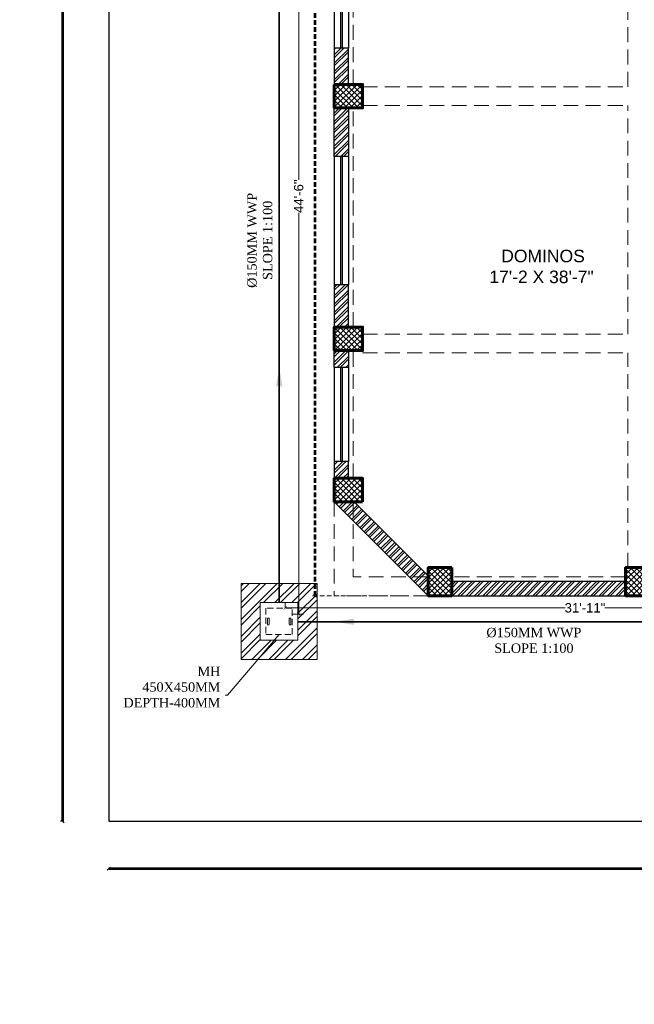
# Model space of a CAD drawing. Header units: inches. Extents: x 704 to 259546, y -107711 to 151004.
# Tile 40 of 243: x 126936 to 127329, y 20428 to 21056. Entities that reach past the tile are written whole.
import ezdxf

# ---------------------------------------------------------------- set-up
doc = ezdxf.new("R2010")
doc.units = ezdxf.units.IN
doc.header["$MEASUREMENT"] = 0
doc.header["$PDMODE"] = 34
doc.linetypes.add('HIDDEN', pattern=[0.375, 0.25, -0.125])
for name, color, linetype in [('A-FORMATEXT', 255, 'Continuous'), ('PD_025_TEXT', 61, 'Continuous'), ('PD_DIMENSION', 101, 'Continuous'), ('PP BALL VALVE', 7, 'Continuous'), ('PP--DIM', 7, 'Continuous')]:
    doc.layers.add(name, color=color, linetype=linetype)
for name, color, linetype, lineweight in [('PD_BRICK WALL_230', 4, 'Continuous', 50), ('PD_COLUMN', 2, 'Continuous', 60), ('PD_HATCH', 45, 'Continuous', 9), ('PD_WINDOW', 140, 'Continuous', 25), ('PP-MH', 1, 'Continuous', 18), ('PP-TEXT', 7, 'Continuous', 40)]:
    doc.layers.add(name, color=color, linetype=linetype, lineweight=lineweight)
doc.styles.add('Arial', font='GOTHIC.TTF')
doc.styles.get("Standard").update_dxf_attribs({"font": 'arial.ttf', "height": 6})
doc.styles.add('style1', font='arial.ttf', dxfattribs={"height": 500})
doc.dimstyles.new('Copy of MONTY-1', dxfattribs={"dimtxt": 6, "dimasz": 6, "dimexe": 1.625, "dimexo": 9.125, "dimgap": 0.09, "dimtad": 0, "dimdec": 1, "dimzin": 0, "dimdsep": 46, "dimlunit": 4, "dimtxsty": 'Standard', "dimblk": 'OBLIQUE', "dimcen": 1.125, "dimadec": 0, "dimazin": 0, "dimtfac": 1, "dimtdec": 1, "dimtofl": 0, "dimtmove": 0, "dimatfit": 3, "dimfxl": 7, "dimfxlon": 1, "dimtolj": 1, "dimtzin": 0, "dimlwe": 15, "dimarcsym": 1})
doc.dimstyles.new('ISO-10', dxfattribs={"dimtxt": 6, "dimasz": 0.5, "dimexe": 1.25, "dimexo": 0.625, "dimtad": 1, "dimtoh": 1, "dimdec": 1, "dimlunit": 4, "dimtxsty": 'Standard', "dimblk": 'ARCHTICK', "dimcen": 2.5, "dimclrt": 3, "dimadec": 0, "dimazin": 0, "dimtfac": 1, "dimtdec": 1, "dimtmove": 1, "dimatfit": 3, "dimfxl": 1, "dimarcsym": 0})
doc.dimstyles.new('PP-DIM', dxfattribs={"dimtxt": 8, "dimasz": 2, "dimexe": 3, "dimexo": 3, "dimgap": 0.09, "dimtad": 0, "dimdec": 0, "dimzin": 0, "dimdsep": 46, "dimlunit": 4, "dimtxsty": 'Standard', "dimblk": 'ARCHTICK', "dimcen": 0.09, "dimclrd": 256, "dimclre": 256, "dimclrt": 256, "dimadec": 0, "dimazin": 0, "dimtfac": 1, "dimtdec": 4, "dimtofl": 0, "dimtmove": 1, "dimatfit": 3, "dimfxl": 1, "dimtolj": 1, "dimtzin": 0, "dimlwd": 5, "dimlwe": 5, "dimarcsym": 0})

# ---------------------------------------------------------------- blocks, each defined once
blk = doc.blocks.new('columns2')
at = {"layer": 'PD_HATCH'}
h = blk.add_hatch(dxfattribs=at)
h.set_pattern_fill('ANSI37', color=8, scale=20)
h.paths.add_polyline_path([(387, -250), (387, -268), (369, -268), (369, -250)])
h.paths.add_polyline_path([(18, 0), (18, -15), (0, -15), (0, 0)])
h.paths.add_polyline_path([(18, -828), (18, -813), (0, -813), (0, -828)])
h.paths.add_polyline_path([(201, -870), (186, -870), (186, -888), (201, -888)])
h.paths.add_polyline_path([(570, -870), (555, -870), (555, -888), (570, -888)])
h.paths.add_polyline_path([(754.5, -870), (739.5, -870), (739.5, -888), (754.5, -888)])
h.paths.add_polyline_path([(934.5, -870), (919.5, -870), (919.5, -888), (934.5, -888)])
h.paths.add_polyline_path([(385.5, -870), (370.5, -870), (370.5, -888), (385.5, -888)])
h.paths.add_polyline_path([(201, 42), (186, 42), (186, 60), (201, 60)])
h.paths.add_polyline_path([(387, -578), (387, -560), (369, -560), (369, -578)])
h.paths.add_polyline_path([(1116, -731.5), (1116, -716.5), (1098, -716.5), (1098, -731.5)])
h.paths.add_polyline_path([(1116, -111.5), (1116, -96.5), (1098, -96.5), (1098, -111.5)])
h.paths.add_polyline_path([(1116, -561.5), (1116, -576.5), (1098, -576.5), (1098, -561.5)])
h.paths.add_polyline_path([(1116, -251.5), (1116, -266.5), (1098, -266.5), (1098, -251.5)])
h.paths.add_polyline_path([(0, -731.5), (0, -716.5), (18, -716.5), (18, -731.5)])
h.paths.add_polyline_path([(0, -111.5), (0, -96.5), (18, -96.5), (18, -111.5)])
h.paths.add_polyline_path([(0, -406.5), (0, -421.5), (18, -421.5), (18, -406.5)])
h.paths.add_polyline_path([(0, -561.5), (0, -576.5), (18, -576.5), (18, -561.5)])
h.paths.add_polyline_path([(0, -251.5), (0, -266.5), (18, -266.5), (18, -251.5)])
h.paths.add_polyline_path([(993, -111.5), (993, -99.5), (984, -99.5), (984, -111.5)])
h.paths.add_polyline_path([(993, -189.5), (993, -201.5), (984, -201.5), (984, -189.5)])
h.paths.add_polyline_path([(903, -111.5), (903, -99.5), (912, -99.5), (912, -111.5)])
h.paths.add_polyline_path([(903, -189.5), (903, -201.5), (912, -201.5), (912, -189.5)])
h.paths.add_polyline_path([(75, -870), (60, -870), (60, -888), (75, -888)])
h.paths.add_polyline_path([(1116, -870), (1101, -870), (1101, -888), (1116, -888)])
h.paths.add_polyline_path([(75, 42), (60, 42), (60, 60), (75, 60)])
h.paths.add_polyline_path([(570, 42), (555, 42), (555, 60), (570, 60)])
h.paths.add_polyline_path([(754.5, 42), (739.5, 42), (739.5, 60), (754.5, 60)])
h.paths.add_polyline_path([(934.5, 42), (919.5, 42), (919.5, 60), (934.5, 60)])
h.paths.add_polyline_path([(385.5, 42), (370.5, 42), (370.5, 60), (385.5, 60)])
h.paths.add_polyline_path([(1116, 42), (1101, 42), (1101, 60), (1116, 60)])
h.paths.add_polyline_path([(738, -250), (738, -268), (756, -268), (756, -250)])
h.paths.add_polyline_path([(756, -578), (756, -560), (738, -560), (738, -578)])
at = {"layer": 'PD_COLUMN', "color": 8}
for points in [[(0, -561.5), (0, -576.5), (18, -576.5), (18, -561.5)], [(0, -731.5), (0, -716.5), (18, -716.5), (18, -731.5)], [(18, -828), (18, -813), (0, -813), (0, -828)], [(75, -870), (60, -870), (60, -888), (75, -888)], [(201, -870), (186, -870), (186, -888), (201, -888)]]:
    blk.add_lwpolyline(points, close=True, dxfattribs=at)
at = {"layer": 'PD_HATCH', "color": 8, "linetype": 'HIDDEN', "ltscale": 38}
for p, q in [((187.5, -563), (187.5, -420)), ((0, -561.5), (0, -421.5)), ((12, -561.5), (12, -421.5)), ((18, -563), (187.5, -563)), ((0, -716.5), (0, -576.5)), ((12, -716.5), (12, -576.5)), ((18, -575), (187.5, -575)), ((187.5, -721), (187.5, -575)), ((18, -721), (187.5, -721)), ((0, -813), (0, -731.5)), ((12, -813), (12, -731.5)), ((18, -733), (187.5, -733)), ((187.5, -870), (187.5, -733)), ((0, -828), (0, -888)), ((12, -828), (12, -876)), ((60, -876), (12, -876)), ((186, -876), (75, -876)), ((60, -888), (0, -888)), ((186, -888), (75, -888))]:
    blk.add_line(p, q, dxfattribs=at)
blk = doc.blocks.new('_OBLIQUE')
at = {"color": 0, "linetype": 'ByBlock'}
blk.add_line((-0.5, -0.5), (0.5, 0.5), dxfattribs=at)
blk = doc.blocks.new('*D928')
at = {"layer": 'Defpoints', "color": 0, "transparency": 16777216}
for p in [(127197.35, 21636.64), (127125.02, 20688.64), (127197.35, 20688.64)]:
    blk.add_point(p, dxfattribs=at)
at = {"layer": 'PD_DIMENSION', "color": 0, "linetype": 'HIDDEN', "lineweight": 15, "ltscale": 12, "transparency": 16777216}
for p, q in [((127185.02, 21636.64), (127123.52, 21636.64)), ((127185.02, 20688.64), (127123.52, 20688.64))]:
    blk.add_line(p, q, dxfattribs=at)
at = {"layer": 'PD_DIMENSION', "color": 0, "linetype": 'HIDDEN', "lineweight": -2, "ltscale": 12, "transparency": 16777216}
for p, q in [((127125.02, 21636.64), (127125.02, 21167.79)), ((127125.02, 20688.64), (127125.02, 21157.48))]:
    blk.add_line(p, q, dxfattribs=at)
at = {"layer": 'PD_DIMENSION', "color": 0, "lineweight": -2, "transparency": 16777216, "xscale": 2, "yscale": 2, "zscale": 2}
for p, rotation in [((127125.02, 21636.64), 90), ((127125.02, 20688.64), 270)]:
    blk.add_blockref('_OBLIQUE', p, dxfattribs=dict(at, rotation=rotation))
at = {"layer": 'PD_DIMENSION', "color": 0, "transparency": 16777216, "insert": (127125.02, 21162.64), "char_height": 6, "attachment_point": 5, "rotation": 90}
blk.add_mtext("\\A1;79'", dxfattribs=at)
blk = doc.blocks.new('*D806')
at = {"layer": 'Defpoints', "color": 0, "lineweight": 53, "transparency": 16777216}
for p in [(126963.94, 21780.64), (126963.94, 21780.64), (126963.94, 20544.64)]:
    blk.add_point(p, dxfattribs=at)
at = {"layer": 'PD_DIMENSION', "color": 0, "linetype": 'HIDDEN', "lineweight": 15, "transparency": 16777216}
for p, q in [((126963.94, 21780.64), (126962.44, 21780.64)), ((126963.94, 20544.64), (126962.44, 20544.64))]:
    blk.add_line(p, q, dxfattribs=at)
at = {"layer": 'PD_DIMENSION', "color": 0, "linetype": 'HIDDEN', "lineweight": -2, "transparency": 16777216}
for p, q in [((126963.94, 21780.64), (126963.94, 21169.86)), ((126963.94, 20544.64), (126963.94, 21155.41))]:
    blk.add_line(p, q, dxfattribs=at)
at = {"layer": 'PD_DIMENSION', "color": 0, "lineweight": -2, "transparency": 16777216, "xscale": 2, "yscale": 2, "zscale": 2}
for p, rotation in [((126963.94, 21780.64), 90), ((126963.94, 20544.64), 270)]:
    blk.add_blockref('_OBLIQUE', p, dxfattribs=dict(at, rotation=rotation))
at = {"layer": 'PD_DIMENSION', "color": 0, "transparency": 16777216, "insert": (126963.94, 21162.64), "char_height": 6, "attachment_point": 5, "rotation": 90}
blk.add_mtext("\\A1;103'", dxfattribs=at)
blk = doc.blocks.new('*D808')
at = {"layer": 'Defpoints', "color": 0, "lineweight": 53, "transparency": 16777216}
for p in [(126993.35, 20514.42), (126993.35, 20514.42), (128685.35, 20514.42)]:
    blk.add_point(p, dxfattribs=at)
at = {"layer": 'PD_DIMENSION', "color": 0, "linetype": 'HIDDEN', "lineweight": 15, "transparency": 16777216}
for p, q in [((126993.35, 20515.92), (126993.35, 20515.92)), ((128685.35, 20515.92), (128685.35, 20515.92))]:
    blk.add_line(p, q, dxfattribs=at)
at = {"layer": 'PD_DIMENSION', "color": 0, "linetype": 'HIDDEN', "lineweight": -2, "transparency": 16777216}
for p, q in [((126993.35, 20514.42), (127832.12, 20514.42)), ((128685.35, 20514.42), (127846.58, 20514.42))]:
    blk.add_line(p, q, dxfattribs=at)
at = {"layer": 'PD_DIMENSION', "color": 0, "lineweight": -2, "transparency": 16777216, "xscale": 2, "yscale": 2, "zscale": 2, "rotation": 180}
blk.add_blockref('_OBLIQUE', (126993.35, 20514.42), dxfattribs=at)
at = {"layer": 'PD_DIMENSION', "color": 0, "lineweight": -2, "transparency": 16777216, "xscale": 2, "yscale": 2, "zscale": 2}
blk.add_blockref('_OBLIQUE', (128685.35, 20514.42), dxfattribs=at)
at = {"layer": 'PD_DIMENSION', "color": 0, "transparency": 16777216, "insert": (127839.35, 20514.42), "char_height": 6, "attachment_point": 5}
blk.add_mtext("\\A1;141'", dxfattribs=at)
blk = doc.blocks.new('_ArchTick')
at = {"color": 0, "linetype": 'ByBlock', "const_width": 0.15}
blk.add_lwpolyline([(-0.5, -0.5), (0.5, 0.5)], dxfattribs=at)
blk = doc.blocks.new('*D831')
at = {"layer": 'Defpoints', "color": 0, "transparency": 16777216}
for p in [(127093.83, 21210.52), (127107.87, 20676.95), (127114.62, 20676.95)]:
    blk.add_point(p, dxfattribs=at)
at = {"layer": 'PP--DIM', "lineweight": 5, "transparency": 16777216}
for p, q in [((127096.83, 21210.52), (127117.62, 21210.52)), ((127114.62, 21210.52), (127114.62, 20954.25)), ((127114.62, 20676.95), (127114.62, 20933.21)), ((127110.87, 20676.95), (127117.62, 20676.95))]:
    blk.add_line(p, q, dxfattribs=at)
at = {"layer": 'PP--DIM', "lineweight": 5, "transparency": 16777216, "xscale": 2, "yscale": 2, "zscale": 2}
for p, rotation in [((127114.62, 21210.52), 90), ((127114.62, 20676.95), 270)]:
    blk.add_blockref('_ArchTick', p, dxfattribs=dict(at, rotation=rotation))
at = {"layer": 'PP--DIM', "transparency": 16777216, "insert": (127114.62, 20943.73), "char_height": 6, "attachment_point": 5, "rotation": 90}
blk.add_mtext('\\A1;44\'-6"', dxfattribs=at)
blk = doc.blocks.new('*D832')
at = {"layer": 'Defpoints', "color": 0, "transparency": 16777216}
for p in [(127106.07, 20677.95), (127488.81, 20680.9), (127488.81, 20677.95)]:
    blk.add_point(p, dxfattribs=at)
at = {"layer": 'PP--DIM', "lineweight": 5, "transparency": 16777216}
for p, q in [((127106.07, 20680.95), (127106.07, 20683.9)), ((127488.81, 20680.95), (127488.81, 20683.9)), ((127106.07, 20680.9), (127284.71, 20680.9)), ((127488.81, 20680.9), (127310.16, 20680.9))]:
    blk.add_line(p, q, dxfattribs=at)
at = {"layer": 'PP--DIM', "lineweight": 5, "transparency": 16777216, "xscale": 2, "yscale": 2, "zscale": 2, "rotation": 180}
blk.add_blockref('_ArchTick', (127106.07, 20680.9), dxfattribs=at)
at = {"layer": 'PP--DIM', "lineweight": 5, "transparency": 16777216, "xscale": 2, "yscale": 2, "zscale": 2}
blk.add_blockref('_ArchTick', (127488.81, 20680.9), dxfattribs=at)
at = {"layer": 'PP--DIM', "transparency": 16777216, "insert": (127297.44, 20680.9), "char_height": 6, "attachment_point": 5}
blk.add_mtext('\\A1;31\'-11"', dxfattribs=at)
blk = doc.blocks.new('MH450X450MM-PP')
at = {"layer": 'PP-MH'}
h = blk.add_hatch(dxfattribs=at)
h.set_pattern_fill('ANSI32', color=9, scale=15, style=0)
h.set_pattern_definition([(45, (-52900, -62177.18), (-101.02788, 101.02788), []), (45, (-52832.65, -62177.18), (-101.02788, 101.02788), [])])
h.paths.add_polyline_path([(-455, 455), (-455, -455), (455, -455), (455, 455)])
h.paths.add_polyline_path([(-225, -225), (-225, 225), (225, 225), (225, -225)], flags=16)
h.paths.add_polyline_path([(-140, 40), (-140, -40), (-120, -40), (-120, 40)], flags=0)
h.paths.add_polyline_path([(120, -40), (120, 40), (140, 40), (140, -40)], flags=0)
h.paths.add_polyline_path([(158, -158), (158, 158), (-158, 158), (-158, -158)])
h.paths.add_polyline_path([(-120, 40), (-120, -40), (-140, -40), (-140, 40)])
h.paths.add_polyline_path([(120, 40), (120, -40), (140, -40), (140, 40)])
h.paths.add_polyline_path([(158, -158), (158, 158), (-158, 158), (-158, -158)])
h.paths.add_polyline_path([(-120, 40), (-120, -40), (-140, -40), (-140, 40)])
h.paths.add_polyline_path([(120, 40), (120, -40), (140, -40), (140, 40)])
h.paths.add_polyline_path([(-120, 40), (-120, -40), (-140, -40), (-140, 40)])
h.paths.add_polyline_path([(120, 40), (120, -40), (140, -40), (140, 40)])
at = {"layer": 'PP-MH', "color": 0}
for points in [[(455, 455), (-455, 455), (-455, -455), (455, -455)], [(225, 225), (-225, 225), (-225, -225), (225, -225)]]:
    blk.add_lwpolyline(points, close=True, dxfattribs=at)
at = {"layer": 'PP-MH', "color": 4, "linetype": 'HIDDEN', "ltscale": 300}
for points in [[(158, 158), (-158, 158), (-158, -158), (158, -158)], [(-140, 40), (-120, 40), (-120, -40), (-140, -40)], [(140, 40), (120, 40), (120, -40), (140, -40)]]:
    blk.add_lwpolyline(points, close=True, dxfattribs=at)
blk = doc.blocks.new('GF')
at = {"layer": 'PD_HATCH'}
h = blk.add_hatch(dxfattribs=at)
h.set_pattern_fill('ANSI32', color=8, scale=10)
h.set_pattern_definition([(45, (-14275.403, 2047.8815), (-2.65165043, 2.65165043), []), (45, (-14273.6353, 2047.8815), (-2.65165043, 2.65165043), [])])
h.paths.add_polyline_path([(128040.35, 21384.14), (128022.35, 21384.14), (128022.35, 21375.14), (128040.35, 21375.14)], flags=17)
h.paths.add_polyline_path([(128238.35, 21636.64), (128071.85, 21636.64), (128071.85, 21627.64), (128238.35, 21627.64)])
h.paths.add_polyline_path([(128253.35, 21618.64), (128244.35, 21618.64), (128244.35, 21607.3), (128253.35, 21607.3)])
h.paths.add_polyline_path([(128253.35, 21487.3), (128244.35, 21487.3), (128244.35, 21480.14), (128253.35, 21480.14)])
h.paths.add_polyline_path([(128235.35, 21477.14), (128130.35, 21477.14), (128130.35, 21468.14), (128235.35, 21468.14)])
h.paths.add_polyline_path([(128121.35, 21477.14), (128049.35, 21477.14), (128049.35, 21468.14), (128121.35, 21468.14)])
h.paths.add_polyline_path([(128056.85, 21636.64), (127891.85, 21636.64), (127891.85, 21627.64), (128056.85, 21627.64)])
h.paths.add_polyline_path([(127876.85, 21636.64), (127707.35, 21636.64), (127707.35, 21627.64), (127876.85, 21627.64)])
h.paths.add_polyline_path([(128121.35, 21375.14), (128121.35, 21384.14), (128103.35, 21384.14), (128103.35, 21375.14)])
h.paths.add_polyline_path([(128130.35, 21375.14), (128121.35, 21375.14), (128121.35, 21312.14), (128130.35, 21312.14)])
h.paths.add_polyline_path([(128049.35, 21384.14), (128049.35, 21375.14), (128067.35, 21375.14), (128067.35, 21384.14)])
h.paths.add_polyline_path([(128049.35, 21465.14), (128040.35, 21465.14), (128040.35, 21387.14), (128049.35, 21387.14)])
h.paths.add_polyline_path([(128040.35, 21468.14), (128040.35, 21477.14), (127959.35, 21477.14), (127959.35, 21375.14), (127986.35, 21375.14), (127986.35, 21384.14), (127968.35, 21384.14), (127968.35, 21468.14)])
h.paths.add_polyline_path([(128130.35, 21465.14), (128121.35, 21465.14), (128121.35, 21387.14), (128130.35, 21387.14)])
h.paths.add_polyline_path([(128244.35, 21446.14), (128253.35, 21446.14), (128253.35, 21465.14), (128244.35, 21465.14)])
h.paths.add_polyline_path([(128244.35, 21326.14), (128253.35, 21326.14), (128253.35, 21325.14), (128244.35, 21325.14)])
h.paths.add_polyline_path([(128244.35, 21252.64), (128253.35, 21252.64), (128253.35, 21310.14), (128244.35, 21310.14)])
h.paths.add_polyline_path([(127692.35, 21636.64), (127522.85, 21636.64), (127522.85, 21627.64), (127549.48, 21627.64), (127549.48, 21398.63), (127577.98, 21398.63), (127577.98, 21403.13), (127553.98, 21403.13), (127553.98, 21463.13), (127577.98, 21463.13), (127577.98, 21467.63), (127553.98, 21467.63), (127553.98, 21527.63), (127625.98, 21527.63), (127625.98, 21398.63), (127630.48, 21398.63), (127630.48, 21532.13), (127553.98, 21532.13), (127553.98, 21627.64), (127692.35, 21627.64)])
h.paths.add_polyline_path([(127212.35, 21627.64), (127323.35, 21627.64), (127323.35, 21636.64), (127212.35, 21636.64)])
h.paths.add_polyline_path([(127146.35, 21438.14), (127137.35, 21438.14), (127137.35, 21465.14), (127146.35, 21465.14)])
h.paths.add_polyline_path([(127146.35, 21356.14), (127137.35, 21356.14), (127137.35, 21325.14), (127146.35, 21325.14)])
h.paths.add_polyline_path([(127146.35, 21287.14), (127137.35, 21287.14), (127137.35, 21310.14), (127146.35, 21310.14)])
h.paths.add_polyline_path([(127146.35, 21197.14), (127137.35, 21197.14), (127137.35, 21170.14), (127146.35, 21170.14)])
h.paths.add_polyline_path([(127146.35, 21128.14), (127137.35, 21128.14), (127137.35, 21155.14), (127146.35, 21155.14)])
h.paths.add_polyline_path([(127146.35, 21038.14), (127137.35, 21038.14), (127137.35, 21015.14), (127146.35, 21015.14)])
h.paths.add_polyline_path([(127146.35, 20969.14), (127137.35, 20969.14), (127137.35, 21000.14), (127146.35, 21000.14)])
h.paths.add_polyline_path([(127146.35, 20887.14), (127137.35, 20887.14), (127137.35, 20860.14), (127146.35, 20860.14)])
h.paths.add_polyline_path([(127146.35, 20834.3), (127137.35, 20834.3), (127137.35, 20845.14), (127146.35, 20845.14)])
h.paths.add_polyline_path([(127146.35, 20774.3), (127137.35, 20774.3), (127137.35, 20763.64), (127146.35, 20763.64)])
h.paths.add_polyline_path([(127137.35, 20748.64), (127197.35, 20688.64), (127197.35, 20701.36), (127150.08, 20748.64)])
h.paths.add_polyline_path([(127212.35, 20688.64), (127323.35, 20688.64), (127323.35, 20697.64), (127212.35, 20697.64)])
h.paths.add_polyline_path([(127155.35, 21160.38), (127352.48, 21160.38), (127352.48, 21164.89), (127155.35, 21164.89)])
h.paths.add_polyline_path([(127352.48, 21627.64), (127352.48, 21398.63), (127356.98, 21398.63), (127356.98, 21627.64), (127450.98, 21627.64), (127450.98, 21398.63), (127455.48, 21398.63), (127455.48, 21627.64), (127465.85, 21627.64), (127465.85, 21636.64), (127338.35, 21636.64), (127338.35, 21627.64)])
at = {"layer": 'PD_BRICK WALL_230', "color": 8, "lineweight": 30}
for points in [[(127146.35, 21038.14), (127137.35, 21038.14), (127137.35, 21015.14), (127146.35, 21015.14)], [(127146.35, 20969.14), (127137.35, 20969.14), (127137.35, 21000.14), (127146.35, 21000.14)], [(127146.35, 20887.14), (127137.35, 20887.14), (127137.35, 20860.14), (127146.35, 20860.14)], [(127146.35, 20834.3), (127137.35, 20834.3), (127137.35, 20845.14), (127146.35, 20845.14)], [(127146.35, 20774.3), (127137.35, 20774.3), (127137.35, 20763.64), (127146.35, 20763.64)], [(127137.35, 20748.64), (127197.35, 20688.64), (127197.35, 20701.36), (127150.08, 20748.64)], [(127212.35, 20688.64), (127323.35, 20688.64), (127323.35, 20697.64), (127212.35, 20697.64)]]:
    blk.add_lwpolyline(points, close=True, dxfattribs=at)
at = {"layer": 'PD_WINDOW', "color": 8}
for p, q in [((127137.35, 21128.14), (127137.35, 21038.14)), ((127141.35, 21128.14), (127141.35, 21038.14)), ((127142.35, 21128.14), (127142.35, 21038.14)), ((127146.35, 21128.14), (127146.35, 21038.14)), ((127137.35, 20969.14), (127137.35, 20887.14)), ((127141.35, 20969.14), (127141.35, 20887.14)), ((127142.35, 20969.14), (127142.35, 20887.14)), ((127146.35, 20969.14), (127146.35, 20887.14)), ((127137.35, 20834.3), (127137.35, 20774.3)), ((127141.35, 20834.3), (127141.35, 20774.3)), ((127142.35, 20834.3), (127142.35, 20774.3)), ((127146.35, 20834.3), (127146.35, 20774.3))]:
    blk.add_line(p, q, dxfattribs=at)
at = {"layer": 'PD_COLUMN', "color": 8}
blk.add_blockref('columns2', (127137.35, 21576.64), dxfattribs=at)
at = {"layer": 'PD_025_TEXT', "color": 8, "insert": (127163.93, 20909.57), "char_height": 8, "attachment_point": 1, "style": 'style1'}
blk.add_mtext_dynamic_manual_height_columns('\\pi76.898; DOMINOS \\P\\pi72.41;17\'-2 X 38\'-7"', width=209.7149, gutter_width=60, heights=[0], dxfattribs=at)
at = {"layer": 'PD_DIMENSION', "color": 8, "linetype": 'HIDDEN', "ltscale": 12}
dim = blk.add_linear_dim(base=(127125.02, 20688.64), p1=(127197.35, 21636.64), p2=(127197.35, 20688.64), angle=90, dimstyle='Copy of MONTY-1', override={"dimasz": 2, "dimexe": 1.5, "dimexo": 5, "dimdec": 1, "dimtmove": 1, "dimfxl": 60}, dxfattribs=at)
dim.commit()
dim.dimension.update_dxf_attribs({"geometry": '*D928', "text_midpoint": (127125.02, 21162.64)})
blk = doc.blocks.new('boundary wall')
at = {"layer": 'PD_BRICK WALL_230', "lineweight": 30}
for p, q in [((126993.35, 21780.64), (126993.35, 20544.64)), ((126993.35, 20544.64), (128685.35, 20544.64))]:
    blk.add_line(p, q, dxfattribs=at)
at = {"layer": 'PD_DIMENSION', "linetype": 'HIDDEN'}
dim = blk.add_linear_dim(base=(126963.94, 21780.64), p1=(126963.94, 20544.64), p2=(126963.94, 21780.64), angle=90, dimstyle='Copy of MONTY-1', override={"dimasz": 2, "dimexe": 1.5, "dimexo": 1.5, "dimdec": 1, "dimtmove": 1, "dimfxl": 60}, dxfattribs=at)
dim.commit()
dim.dimension.update_dxf_attribs({"geometry": '*D806', "text_midpoint": (126963.94, 21162.64)})
dim = blk.add_linear_dim(base=(126993.35, 20514.42), p1=(128685.35, 20514.42), p2=(126993.35, 20514.42), dimstyle='Copy of MONTY-1', override={"dimasz": 2, "dimexe": 1.5, "dimexo": 1.5, "dimdec": 1, "dimtmove": 1, "dimfxl": 60}, dxfattribs=at)
dim.commit()
dim.dimension.update_dxf_attribs({"geometry": '*D808', "text_midpoint": (127839.35, 20514.42)})

msp = doc.modelspace()

# ---------------------------------------------------------------- linework, layer by layer
at = {"layer": 'A-FORMATEXT', "color": 3, "lineweight": 53, "const_width": 1}
for points in [[(127102.185, 20684.276), (127102.185, 21198.189)], [(127479.746, 20672.016), (127114.075, 20672.016)]]:
    msp.add_lwpolyline(points, dxfattribs=at)
at = {"layer": 'PP BALL VALVE', "lineweight": 53}
msp.add_circle((130061.482, 21646.646), 129357.588, dxfattribs=at)

# ---------------------------------------------------------------- block references
at = {"lineweight": 53}
msp.add_blockref('GF', (0, 0), dxfattribs=at)
at = {"layer": 'A-FORMATEXT', "color": 3, "lineweight": 53}
msp.add_blockref('boundary wall', (0, 0), dxfattribs=at)
at = {"layer": 'PP-MH', "xscale": 0.05333333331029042, "yscale": 0.05333333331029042, "zscale": 0.05333333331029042}
msp.add_blockref('MH450X450MM-PP', (127102.075, 20672.276), dxfattribs=at)

# ---------------------------------------------------------------- dimensions: what is measured, and where the dimension line sits
at = {"layer": 'PP--DIM'}
dim = msp.add_linear_dim(base=(127114.618, 20676.946), p1=(127093.825, 21210.515), p2=(127107.866, 20676.946), angle=90, dimstyle='PP-DIM', dxfattribs=at)
dim.commit()
dim.dimension.update_dxf_attribs({"geometry": '*D831', "text_midpoint": (127114.618, 20943.73)})

# ---------------------------------------------------------------- leaders
at = {"layer": 'A-FORMATEXT', "color": 3, "lineweight": 53}
for points in [[(127102.185, 20834.397), (127102.185, 20785.258)], [(127137.832, 20672.016), (127181.873, 20672.016)]]:
    msp.add_leader(points, dimstyle='ISO-10', override={"dimasz": 12, "dimgap": 0.625, "dimtad": 0}, dxfattribs=at)
at = {"layer": 'PP--DIM'}
msp.add_leader([(127102.075, 20663.832), (127069.093, 20625.086), (127024.801, 20625.086)], dimstyle='PP-DIM', override={"dimgap": 0.09, "dimtad": 0}, dxfattribs=at)

# ---------------------------------------------------------------- next in the draw order: texts
at = {"layer": 'PP-TEXT', "insert": (127097.845, 20874.848), "char_height": 6, "width": 79.39154, "attachment_point": 7, "rotation": 90, "style": 'Arial', "bg_fill": 2}
msp.add_mtext('\\pi10.355;{\\fTimes New Roman|b0|i0|c0|p34;Ø150MM WWP \\P\\pi15.395;SLOPE 1:100 }', dxfattribs=at)
at = {"layer": 'PP-TEXT', "insert": (127224.107, 20652.027), "char_height": 6, "width": 79.39154, "attachment_point": 7, "style": 'Arial', "bg_fill": 2}
msp.add_mtext('\\pi10.355;{\\fTimes New Roman|b0|i0|c0|p34;Ø150MM WWP \\P\\pi15.395;SLOPE 1:100 }', dxfattribs=at)
at = {"layer": 'PP-TEXT', "lineweight": 5, "ltscale": 0.125, "insert": (127064.605, 20617.264), "char_height": 6, "attachment_point": 9, "style": 'Arial', "bg_fill": 2}
msp.add_mtext('{\\fTimes New Roman|b0|i0|c0|p34;\\C7;MH\\P450X450MM\\PDEPTH-400MM}', dxfattribs=at)

# ---------------------------------------------------------------- next in the draw order: dimensions: what is measured, and where the dimension line sits
at = {"layer": 'PP--DIM'}
dim = msp.add_linear_dim(base=(127488.806, 20680.896), p1=(127106.073, 20677.95), p2=(127488.806, 20677.95, 305.025), dimstyle='PP-DIM', dxfattribs=at)
dim.commit()
dim.dimension.update_dxf_attribs({"geometry": '*D832', "text_midpoint": (127297.439, 20680.896)})

doc.saveas('drawing.dxf')
